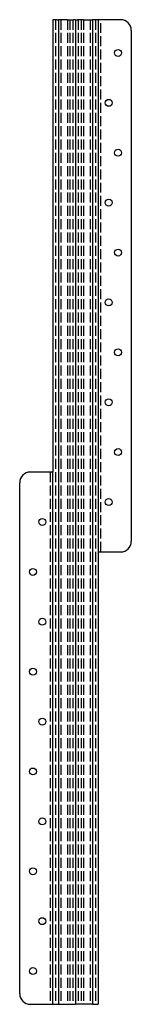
# Model space of a CAD drawing. Header units: millimetres. Extents: x -42 to 42, y 0 to 740.
import ezdxf

# ---------------------------------------------------------------- set-up
doc = ezdxf.new("R2010")
doc.units = ezdxf.units.MM
doc.header["$LTSCALE"] = 50
doc.linetypes.add('ALLCAD_Strich', pattern=[0.2, 0.15, -0.05])
doc.layers.add('BESCH_KONT_sich_schn_grun_2d', color=10, linetype='Continuous')

msp = doc.modelspace()

# ---------------------------------------------------------------- linework, layer by layer
at = {"layer": 'BESCH_KONT_sich_schn_grun_2d', "linetype": 'Continuous'}
for p, q in [((-13.81, 740), (-17, 740)), ((-17, 740), (-17, 400)), ((-13.81, 740), (-12.7, 740)), ((-5.9, 740), (-12.7, 740)), ((-12.7, 740), (-12.7, 0)), ((-5.9, 740), (-1.5, 740)), ((0, 740), (-1.5, 740)), ((0, 740), (0, 0)), ((0, 740), (1.5, 740)), ((0, 740), (0, 0)), ((5.9, 740), (1.5, 740)), ((5.9, 740), (12.7, 740)), ((12.7, 740), (12.7, 0)), ((13.81, 740), (12.7, 740)), ((17, 740), (13.81, 740)), ((17, 740), (17, 340)), ((20, 740), (17, 740)), ((34, 740), (20, 740)), ((42, 732), (42, 348)), ((-20, 400), (-34, 400)), ((-17, 400), (-20, 400)), ((-17, 0), (-17, 400)), ((-42, 8), (-42, 392)), ((17, 340), (20, 340)), ((17, 340), (17, 0)), ((20, 340), (34, 340)), ((-34, 0), (-20, 0)), ((-20, 0), (-17, 0)), ((-17, 0), (-13.81, 0)), ((-13.81, 0), (-12.7, 0)), ((-12.7, 0), (-5.9, 0)), ((-5.9, 0), (-1.5, 0)), ((-1.5, 0), (0, 0)), ((1.5, 0), (0, 0)), ((5.9, 0), (1.5, 0)), ((12.7, 0), (5.9, 0)), ((12.7, 0), (13.81, 0)), ((13.81, 0), (17, 0))]:
    msp.add_line(p, q, dxfattribs=at)
at = {"layer": 'BESCH_KONT_sich_schn_grun_2d', "linetype": 'ALLCAD_Strich'}
for p, q in [((-15, 740), (-15, 0)), ((-11.08, 740), (-11.08, 0)), ((-5.92, 740), (-5.92, 0)), ((-4.3, 740), (-4.3, 0)), ((-2, 740), (-2, 0)), ((2, 740), (2, 0)), ((4.3, 740), (4.3, 0)), ((5.92, 740), (5.92, 0)), ((11.08, 740), (11.08, 0)), ((15, 740), (15, 0)), ((19, 340), (19, 740)), ((-19, 400), (-19, 0))]:
    msp.add_line(p, q, dxfattribs=at)
at = {"layer": 'BESCH_KONT_sich_schn_grun_2d', "linetype": 'Continuous'}
for centre in [(32, 715), (25, 677.5), (32, 640), (25, 602.5), (32, 565), (25, 527.5), (32, 490), (25, 452.5), (32, 415), (25, 377.5), (-25, 362.5), (-32, 325), (-25, 287.5), (-32, 250), (-25, 212.5), (-32, 175), (-25, 137.5), (-32, 100), (-25, 62.5), (-32, 25)]:
    msp.add_circle(centre, 2.6, dxfattribs=at)
for centre, start, end in [((34, 732), 0, 90), ((-34, 392), 90, 180), ((34, 348), 270, 0), ((-34, 8), 180, 270)]:
    msp.add_arc(centre, 8, start, end, dxfattribs=at)

doc.saveas('drawing.dxf')
